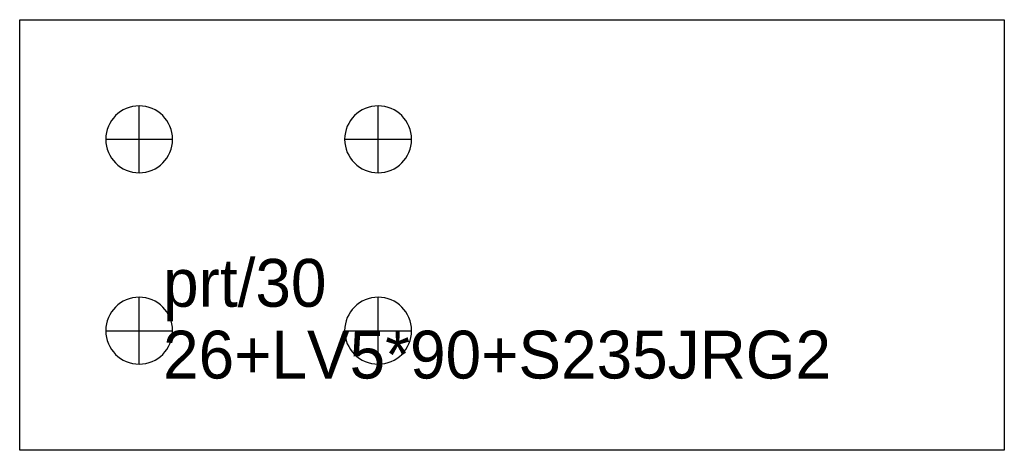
# Model space of a CAD drawing. Extents: x 0 to 206, y 0 to 90.
import ezdxf

# ---------------------------------------------------------------- set-up
doc = ezdxf.new("R2010")
doc.units = 0
for name, color, linetype in [('14', 7, 'CONTINUOUS'), ('CUT', 7, 'CONTINUOUS'), ('SCRIBE', 3, 'CONTINUOUS'), ('TEXT', 7, 'CONTINUOUS')]:
    doc.layers.add(name, color=color, linetype=linetype)

msp = doc.modelspace()

# ---------------------------------------------------------------- linework, layer by layer
at = {"layer": '14', "color": 7, "linetype": 'CONTINUOUS'}
for p, q in [((25, 58), (25, 72)), ((75, 58), (75, 72)), ((18, 65), (32, 65)), ((68, 65), (82, 65)), ((25, 18), (25, 32)), ((75, 18), (75, 32)), ((18, 25), (32, 25)), ((68, 25), (82, 25))]:
    msp.add_line(p, q, dxfattribs=at)
for points in [[(25, 72, 1), (25, 58, 1)], [(75, 72, 1), (75, 58, 1)], [(25, 32, 1), (25, 18, 1)], [(75, 32, 1), (75, 18, 1)]]:
    msp.add_lwpolyline(points, format="xyb", close=True, dxfattribs=at)
at = {"layer": 'CUT', "color": 7, "linetype": 'CONTINUOUS'}
msp.add_lwpolyline([(0, 0), (0, 90), (206.03, 90), (206.03, 0)], close=True, dxfattribs=at)

# ---------------------------------------------------------------- texts
at = {"layer": 'SCRIBE', "color": 3}
msp.add_text('prt/30', height=10, dxfattribs=at).set_placement((30, 30))
at = {"layer": 'TEXT', "color": 7}
msp.add_text('26+LV5*90+S235JRG2', height=10, dxfattribs=at).set_placement((30, 15))

doc.saveas('drawing.dxf')
